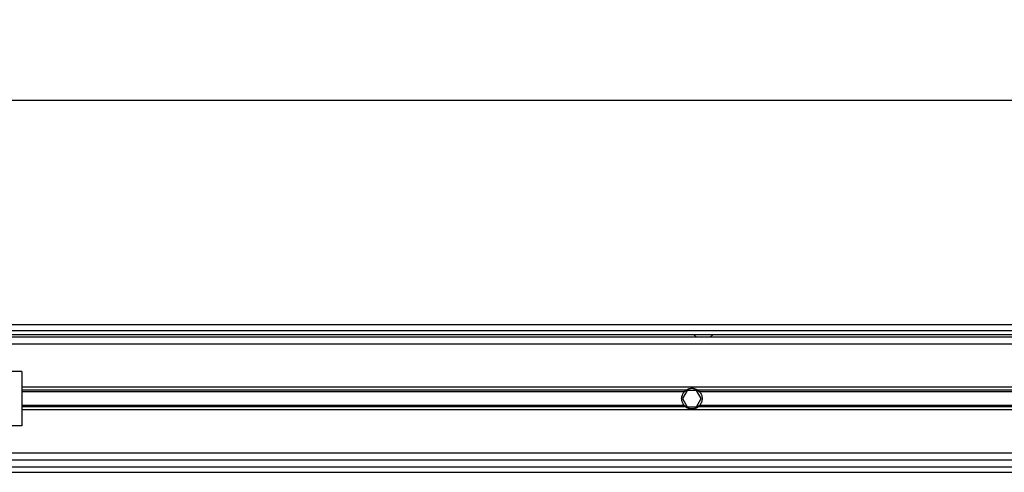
# Model space of a CAD drawing. Header units: millimetres. Extents: x 0 to 420, y 0 to 297.
# Tile 10 of 13: x 83 to 130, y 213 to 235. Entities that reach past the tile are written whole.
import ezdxf

# ---------------------------------------------------------------- set-up
doc = ezdxf.new("R2010")
doc.units = ezdxf.units.MM
doc.layers.add('QUOTE', color=174, linetype='Continuous')
doc.styles.add('SLDTEXTSTYLE3', font='TXT', dxfattribs={"width": 0.75})
doc.dimstyles.new('SLDDIMSTYLE0', dxfattribs={"dimtxt": 3, "dimasz": 3, "dimexe": 0, "dimexo": 0.0625, "dimgap": 0.75, "dimtad": 1, "dimlfac": 7.554642, "dimrnd": 1e-09, "dimzin": 12, "dimdsep": 46, "dimtxsty": 'SLDTEXTSTYLE3', "dimsah": 1, "dimcen": 0.09, "dimadec": 0, "dimazin": 3, "dimtfac": 1, "dimtdec": 3, "dimtofl": 0, "dimtmove": 0, "dimatfit": 3, "dimfxl": 0, "dimfrac": 2, "dimtolj": 1, "dimtzin": 12, "dimarcsym": 0})

# ---------------------------------------------------------------- blocks, each defined once
blk = doc.blocks.new('_D')
at = {"layer": 'QUOTE'}
for p, q in [((59.553, 219), (59.553, 233.462)), ((218.396, 219), (218.396, 233.462)), ((218.396, 231.462), (59.553, 231.462))]:
    blk.add_line(p, q, dxfattribs=at)
for points in [[(59.553, 231.462), (62.553, 230.962), (62.553, 231.962)], [(218.396, 231.462), (215.396, 231.962), (215.396, 230.962)]]:
    blk.add_solid(points, dxfattribs=at)
at = {"layer": 'QUOTE', "insert": (134.541, 235.33), "char_height": 3, "attachment_point": 1, "style": 'SLDTEXTSTYLE3'}
blk.add_mtext('1200', dxfattribs=at)

msp = doc.modelspace()

# ---------------------------------------------------------------- linework, layer by layer
at = {"color": 7, "linetype": 'Continuous', "lineweight": 25}
for p, q in [((214.052, 220.574), (59.5531, 220.574)), ((63.1932, 220.3092), (213.8471, 220.3092)), ((63.3918, 220.1107), (213.7091, 220.1107)), ((203.8352, 219.9783), (74.1136, 219.9783)), ((115.3319, 220.1107), (115.4789, 219.9783)), ((116.1408, 219.9783), (116.2879, 220.1107)), ((203.8352, 219.6474), (74.1136, 219.6474)), ((82.7176, 218.3237), (76.761, 218.3237)), ((82.7176, 218.3237), (82.7176, 215.6763)), ((203.7078, 217.5493), (82.7176, 217.5493)), ((114.9725, 217.4058), (82.7176, 217.4058)), ((114.8874, 217.3299), (82.7176, 217.3299)), ((115.0291, 217.3971), (114.7998, 217)), ((115.4876, 217.3971), (115.0291, 217.3971)), ((115.7169, 217), (115.4876, 217.3971)), ((162.4047, 217.4058), (115.5441, 217.4058)), ((162.3196, 217.3299), (115.6293, 217.3299)), ((114.8874, 216.6701), (82.7176, 216.6701)), ((114.9725, 216.5942), (82.7176, 216.5942)), ((114.7998, 217), (115.0291, 216.6029)), ((115.0291, 216.6029), (115.4876, 216.6029)), ((115.4876, 216.6029), (115.7169, 217)), ((162.4047, 216.5942), (115.5441, 216.5942)), ((162.3196, 216.6701), (115.6293, 216.6701)), ((203.7078, 216.4507), (82.7176, 216.4507)), ((82.7176, 215.6763), (76.761, 215.6763)), ((203.8352, 214.3526), (74.1136, 214.3526)), ((203.8352, 214.0217), (74.1136, 214.0217)), ((59.5531, 213.426), (214.052, 213.426)), ((63.1932, 213.6908), (212.9248, 213.6908))]:
    msp.add_line(p, q, dxfattribs=at)
for radius, start, end in [(0.4964, 54.84472, 125.15528), (0.4831, 57.13953, 122.86047), (0.4964, 234.84472, 305.15528), (0.4831, 237.13953, 302.86047)]:
    msp.add_arc((115.2583, 217), radius, start, end, dxfattribs=at)
for points, knots in [([(114.8874, 216.6701), (114.868, 216.692), (114.8506, 216.7154), (114.8199, 216.7653), (114.8065, 216.7923), (114.7847, 216.8485), (114.7763, 216.8775), (114.765, 216.9374), (114.762, 216.9687), (114.7619, 217.0304), (114.7647, 217.0609), (114.776, 217.1215), (114.7845, 217.151), (114.8062, 217.2071), (114.8196, 217.2341), (114.8505, 217.2845), (114.8679, 217.308), (114.8874, 217.3299)], [0, 0, 0, 0, 0.125, 0.125, 0.25, 0.25, 0.375, 0.375, 0.5, 0.5, 0.625, 0.625, 0.75, 0.75, 0.875, 0.875, 1, 1, 1, 1]), ([(114.8874, 217.3299), (114.8998, 217.3438), (114.9141, 217.3582), (114.9432, 217.384), (114.9584, 217.3959), (114.9725, 217.4058)], [0, 0, 0, 0, 0.5, 0.5, 1, 1, 1, 1]), ([(114.9962, 217.4058), (114.9809, 217.396), (114.9649, 217.3844), (114.9415, 217.3649), (114.9339, 217.3582), (114.9192, 217.3442), (114.9119, 217.337), (114.9053, 217.3299)], [0, 0, 0, 0, 0.5, 0.5, 0.75, 0.75, 1, 1, 1, 1]), ([(115.6114, 217.3299), (115.5981, 217.3441), (115.5829, 217.3585), (115.5519, 217.3843), (115.5357, 217.396), (115.5205, 217.4058)], [0, 0, 0, 0, 0.5, 0.5, 1, 1, 1, 1]), ([(115.5441, 217.4058), (115.5583, 217.3959), (115.5733, 217.3841), (115.6025, 217.3582), (115.6168, 217.3438), (115.6293, 217.3299)], [0, 0, 0, 0, 0.5, 0.5, 1, 1, 1, 1]), ([(115.6293, 217.3299), (115.6487, 217.308), (115.666, 217.2846), (115.6967, 217.2347), (115.7102, 217.2077), (115.732, 217.1515), (115.7403, 217.1225), (115.7517, 217.0626), (115.7547, 217.0313), (115.7547, 216.9696), (115.7519, 216.9391), (115.7406, 216.8785), (115.7321, 216.849), (115.7105, 216.7929), (115.6971, 216.7659), (115.6661, 216.7155), (115.6487, 216.692), (115.6293, 216.6701)], [0, 0, 0, 0, 0.125, 0.125, 0.25, 0.25, 0.375, 0.375, 0.5, 0.5, 0.625, 0.625, 0.75, 0.75, 0.875, 0.875, 1, 1, 1, 1]), ([(114.9725, 216.5942), (114.9584, 216.6041), (114.9433, 216.6159), (114.9141, 216.6418), (114.8998, 216.6562), (114.8874, 216.6701)], [0, 0, 0, 0, 0.5, 0.5, 1, 1, 1, 1]), ([(114.9053, 216.6701), (114.9186, 216.6559), (114.9338, 216.6415), (114.9648, 216.6157), (114.981, 216.604), (114.9962, 216.5942)], [0, 0, 0, 0, 0.5, 0.5, 1, 1, 1, 1]), ([(115.5205, 216.5942), (115.5357, 216.604), (115.5518, 216.6156), (115.5751, 216.6351), (115.5827, 216.6418), (115.5975, 216.6558), (115.6047, 216.663), (115.6114, 216.6701)], [0, 0, 0, 0, 0.5, 0.5, 0.75, 0.75, 1, 1, 1, 1]), ([(115.6293, 216.6701), (115.6168, 216.6562), (115.6025, 216.6418), (115.5734, 216.616), (115.5582, 216.6041), (115.5441, 216.5942)], [0, 0, 0, 0, 0.5, 0.5, 1, 1, 1, 1])]:
    msp.add_open_spline(points, degree=3, knots=knots, dxfattribs=at)

# ---------------------------------------------------------------- dimensions: what is measured, and where the dimension line sits
at = {"layer": 'QUOTE'}
dim = msp.add_linear_dim(base=(59.5531, 231.4624), p1=(218.3958, 217), p2=(59.5531, 217), dimstyle='SLDDIMSTYLE0', dxfattribs=at)
dim.commit()
dim.dimension.update_dxf_attribs({"geometry": '_D', "text_midpoint": (138.9744, 231.4624), "dimtype": 160})

doc.saveas('drawing.dxf')
